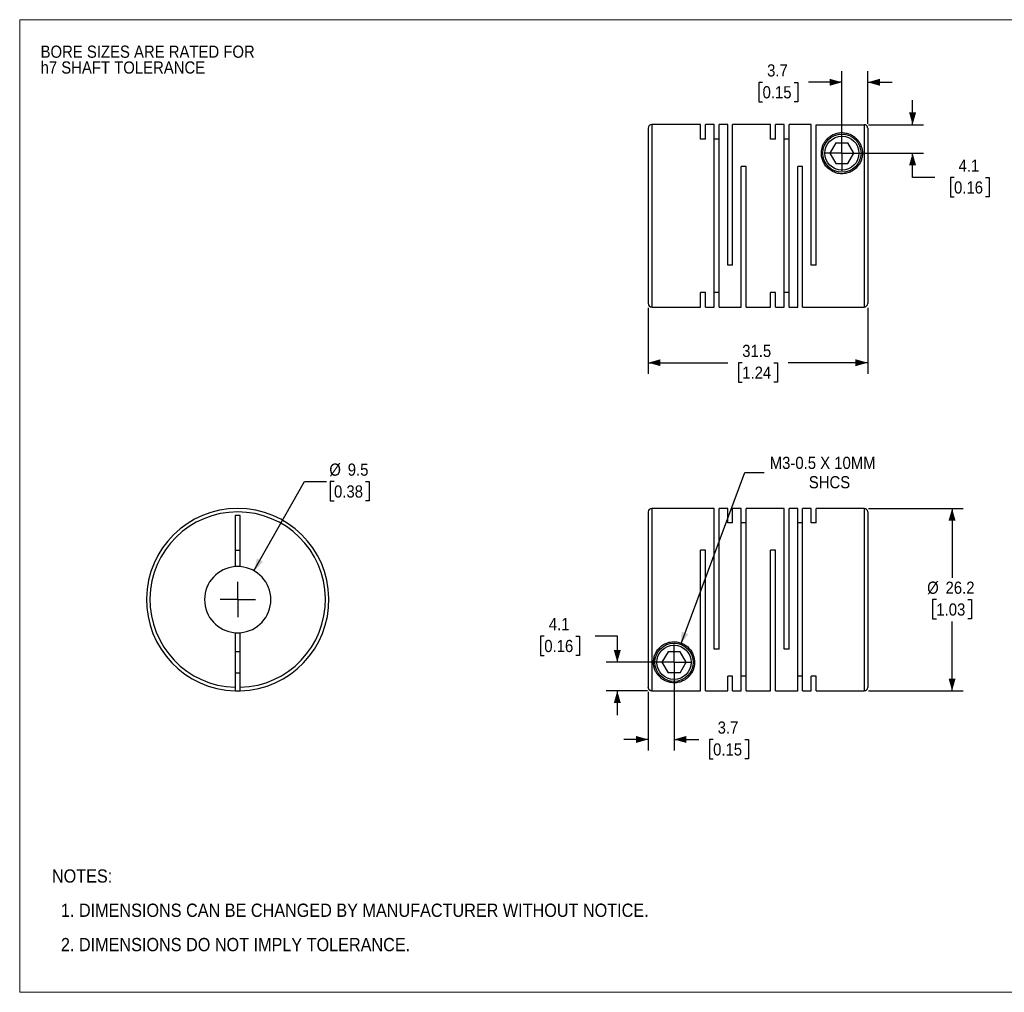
# Model space of a CAD drawing. Header units: millimetres. Extents: x 0 to 216, y 0 to 140.
# Tile 1 of 2: x 0 to 141, y 0 to 140. Entities that reach past the tile are written whole.
import ezdxf

# ---------------------------------------------------------------- set-up
doc = ezdxf.new("R2010")
doc.units = ezdxf.units.MM
doc.header["$LTSCALE"] = 0.5
doc.linetypes.add('SLD-Solid', pattern=[0])
doc.layers.add('SLD-0', color=7, linetype='SLD-Solid', lineweight=25)
doc.layers.add('TEXT', color=140, linetype='SLD-Solid', lineweight=25)
doc.styles.add('SLDTEXTSTYLE0', font='GOTHIC.TTF', dxfattribs={"width": 0.913})
doc.dimstyles.new('SLDDIMSTYLE0', dxfattribs={"dimtxt": 1.75, "dimasz": 1.75, "dimexe": 0, "dimexo": 0.0625, "dimgap": 0.4375, "dimtad": 0, "dimtih": 1, "dimtoh": 1, "dimdec": 1, "dimrnd": 1e-09, "dimzin": 12, "dimdsep": 46, "dimtxsty": 'SLDTEXTSTYLE0', "dimsah": 1, "dimcen": 0, "dimadec": 0, "dimazin": 3, "dimtfac": 1, "dimtdec": 1, "dimtofl": 0, "dimtmove": 0, "dimatfit": 3, "dimfxl": 0, "dimfrac": 2, "dimtolj": 1, "dimtzin": 12, "dimarcsym": 0})
doc.dimstyles.new('SLDDIMSTYLE1', dxfattribs={"dimtxt": 1.75, "dimasz": 1.75, "dimexe": 0, "dimexo": 0.0625, "dimgap": 0.4375, "dimtad": 0, "dimtih": 1, "dimtoh": 1, "dimdec": 1, "dimrnd": 1e-09, "dimzin": 12, "dimdsep": 46, "dimtxsty": 'SLDTEXTSTYLE0', "dimsah": 1, "dimcen": 0.09, "dimadec": 0, "dimazin": 3, "dimtfac": 1, "dimtdec": 1, "dimtmove": 0, "dimatfit": 0, "dimfxl": 0, "dimfrac": 2, "dimtolj": 1, "dimtzin": 12, "dimarcsym": 0})
doc.dimstyles.new('SLDDIMSTYLE2', dxfattribs={"dimtxt": 1.75, "dimasz": 1.75, "dimexe": 0, "dimexo": 0.0625, "dimgap": 0.4375, "dimtad": 0, "dimtih": 1, "dimtoh": 1, "dimdec": 1, "dimrnd": 1e-09, "dimzin": 12, "dimdsep": 46, "dimtxsty": 'SLDTEXTSTYLE0', "dimsah": 1, "dimcen": 0.09, "dimadec": 0, "dimazin": 3, "dimtfac": 1, "dimtdec": 1, "dimtofl": 0, "dimtmove": 0, "dimatfit": 3, "dimfxl": 0, "dimfrac": 2, "dimtolj": 1, "dimtzin": 12, "dimarcsym": 0})
doc.dimstyles.new('SLDDIMSTYLE3', dxfattribs={"dimtxt": 1.75, "dimasz": 1.75, "dimexe": 0, "dimexo": 0.0625, "dimgap": 0.4375, "dimtad": 0, "dimtih": 1, "dimtoh": 1, "dimdec": 1, "dimrnd": 1e-09, "dimzin": 12, "dimdsep": 46, "dimtxsty": 'SLDTEXTSTYLE0', "dimsah": 1, "dimcen": 0, "dimadec": 0, "dimazin": 3, "dimtfac": 1, "dimtdec": 1, "dimtofl": 0, "dimtmove": 0, "dimatfit": 3, "dimfxl": 0, "dimfrac": 2, "dimtolj": 1, "dimtzin": 12, "dimarcsym": 0})

# ---------------------------------------------------------------- blocks, each defined once
blk = doc.blocks.new('Block2')
at = {"color": 7, "linetype": 'SLD-Solid', "lineweight": 18}
for p, q in [((0, 139.7), (215.9, 139.7)), ((0, 139.7), (0, 0)), ((215.9, 139.7), (215.9, 0)), ((0, 0), (215.9, 0))]:
    blk.add_line(p, q, dxfattribs=at)
blk = doc.blocks.new('SW_NOTE_0_2')
at = {"layer": 'SLD-0', "color": 0, "char_height": 1.75, "attachment_point": 1, "style": 'SLDTEXTSTYLE0'}
for s, insert in [('BORE SIZES ARE RATED FOR ', (0, 2.24)), ('h7 SHAFT TOLERANCE', (0, -0.03))]:
    blk.add_mtext(s, dxfattribs=dict(at, insert=insert))
blk = doc.blocks.new('SW_NOTE_0_3')
at = {"layer": 'TEXT', "color": 0, "char_height": 1.905, "attachment_point": 1, "style": 'SLDTEXTSTYLE0'}
for s, insert in [('NOTES:', (0, 2.43)), ('  1. DIMENSIONS CAN BE CHANGED BY MANUFACTURER WITHOUT NOTICE.', (0, -2.49)), ('  2. DIMENSIONS DO NOT IMPLY TOLERANCE.', (0, -7.42))]:
    blk.add_mtext(s, dxfattribs=dict(at, insert=insert))
blk = doc.blocks.new('_D')
at = {"layer": 'SLD-0'}
for p, q in [((33.64, 60.55), (40.89, 73.36)), ((40.89, 73.36), (44.07, 73.36)), ((45.13, 73.36), (44.6, 73.36)), ((44.6, 73.36), (44.6, 70.58)), ((49.66, 73.36), (50.19, 73.36)), ((50.19, 73.36), (50.19, 70.58)), ((44.6, 70.58), (45.13, 70.58)), ((50.19, 70.58), (49.66, 70.58))]:
    blk.add_line(p, q, dxfattribs=at)
blk.add_solid([(33.64, 60.55), (34.94, 61.82), (34.07, 62.32)], dxfattribs=at)
at = {"layer": 'SLD-0', "char_height": 1.75, "attachment_point": 1, "style": 'SLDTEXTSTYLE0'}
for s, insert in [('%%c', (44.46, 75.95)), ('9.5', (47.1, 75.95)), ('0.38', (45.13, 72.81))]:
    blk.add_mtext(s, dxfattribs=dict(at, insert=insert))
blk = doc.blocks.new('SW_CENTERMARKSYMBOL_0')
at = {"layer": 'SLD-0', "color": 0}
for q in [(0, 2.54), (-2.54, 0), (0, -2.54), (2.54, 0)]:
    blk.add_line((0, 0), q, dxfattribs=at)
blk = doc.blocks.new('_D_1')
at = {"layer": 'SLD-0'}
for p, q in [((93.95, 46.77), (93.95, 34.73)), ((90.25, 43.17), (90.25, 34.73)), ((90.25, 36.32), (86.75, 36.32)), ((93.95, 36.32), (97.49, 36.32)), ((99.56, 36.31), (99.03, 36.31)), ((99.03, 36.31), (99.03, 33.53)), ((104.09, 36.31), (104.62, 36.31)), ((104.62, 36.31), (104.62, 33.53)), ((99.03, 33.53), (99.56, 33.53)), ((104.62, 33.53), (104.09, 33.53))]:
    blk.add_line(p, q, dxfattribs=at)
for points in [[(90.25, 36.32), (88.5, 36.82), (88.5, 35.82)], [(93.95, 36.32), (95.7, 35.82), (95.7, 36.82)]]:
    blk.add_solid(points, dxfattribs=at)
at = {"layer": 'SLD-0', "char_height": 1.75, "attachment_point": 1, "style": 'SLDTEXTSTYLE0'}
for s, insert in [('3.7', (100.21, 38.9)), ('0.15', (99.56, 35.76))]:
    blk.add_mtext(s, dxfattribs=dict(at, insert=insert))
blk = doc.blocks.new('_D_2')
at = {"layer": 'SLD-0'}
for p, q in [((75.32, 51.17), (74.79, 51.17)), ((74.79, 51.17), (74.79, 48.39)), ((79.85, 51.17), (80.38, 51.17)), ((80.38, 51.17), (80.38, 48.39)), ((82.62, 51.18), (85.8, 51.18)), ((85.8, 51.18), (85.8, 47.4)), ((74.79, 48.39), (75.32, 48.39)), ((80.38, 48.39), (79.85, 48.39)), ((93.32, 47.4), (84.21, 47.4)), ((90.12, 43.31), (84.21, 43.31)), ((85.8, 43.31), (85.8, 39.81))]:
    blk.add_line(p, q, dxfattribs=at)
for points in [[(85.8, 47.4), (86.3, 49.15), (85.3, 49.15)], [(85.8, 43.31), (85.3, 41.56), (86.3, 41.56)]]:
    blk.add_solid(points, dxfattribs=at)
at = {"layer": 'SLD-0', "char_height": 1.75, "attachment_point": 1, "style": 'SLDTEXTSTYLE0'}
for s, insert in [('4.1', (75.97, 53.76)), ('0.16', (75.32, 50.62))]:
    blk.add_mtext(s, dxfattribs=dict(at, insert=insert))
blk = doc.blocks.new('_D_3')
at = {"layer": 'SLD-0'}
for p, q in [((121.89, 69.5), (135.46, 69.5)), ((133.87, 69.5), (133.87, 59.54)), ((131.61, 56.4), (131.07, 56.4)), ((131.07, 56.4), (131.07, 53.62)), ((136.13, 56.4), (136.67, 56.4)), ((136.67, 56.4), (136.67, 53.62)), ((131.07, 53.62), (131.61, 53.62)), ((133.87, 43.3), (133.87, 53.27)), ((136.67, 53.62), (136.13, 53.62)), ((121.89, 43.3), (135.46, 43.3))]:
    blk.add_line(p, q, dxfattribs=at)
for points in [[(133.87, 69.5), (133.37, 67.75), (134.37, 67.75)], [(133.87, 43.3), (134.37, 45.05), (133.37, 45.05)]]:
    blk.add_solid(points, dxfattribs=at)
at = {"layer": 'SLD-0', "char_height": 1.75, "attachment_point": 1, "style": 'SLDTEXTSTYLE0'}
for s, insert in [('%%c', (130.29, 58.99)), ('26.2', (132.93, 58.99)), ('1.03', (131.61, 55.86))]:
    blk.add_mtext(s, dxfattribs=dict(at, insert=insert))
blk = doc.blocks.new('_D_4')
at = {"layer": 'SLD-0'}
for p, q in [((94.91, 49.98), (104.12, 74.68)), ((104.12, 74.68), (106.89, 74.68))]:
    blk.add_line(p, q, dxfattribs=at)
blk.add_solid([(94.91, 49.98), (95.99, 51.44), (95.05, 51.79)], dxfattribs=at)
at = {"layer": 'SLD-0', "char_height": 1.75, "attachment_point": 1, "style": 'SLDTEXTSTYLE0'}
for s, insert in [('M3-0.5 X 10MM', (107.69, 76.92)), ('SHCS', (113.3, 74.14))]:
    blk.add_mtext(s, dxfattribs=dict(at, insert=insert))
blk = doc.blocks.new('SW_CENTERMARKSYMBOL_1')
at = {"layer": 'SLD-0', "color": 0}
for q in [(0, 2.54), (-2.54, 0), (0, -2.54), (2.54, 0)]:
    blk.add_line((0, 0), q, dxfattribs=at)
blk = doc.blocks.new('_D_6')
at = {"layer": 'SLD-0'}
for p, q in [((118.05, 121.16), (118.05, 132.3)), ((121.75, 124.76), (121.75, 132.3)), ((106.66, 130.7), (106.13, 130.7)), ((106.13, 130.7), (106.13, 127.92)), ((111.19, 130.7), (111.72, 130.7)), ((111.72, 130.7), (111.72, 127.92)), ((118.05, 130.71), (113.26, 130.71)), ((121.75, 130.71), (125.25, 130.71)), ((106.13, 127.92), (106.66, 127.92)), ((111.72, 127.92), (111.19, 127.92))]:
    blk.add_line(p, q, dxfattribs=at)
for points in [[(118.05, 130.71), (116.3, 131.21), (116.3, 130.21)], [(121.75, 130.71), (123.5, 130.21), (123.5, 131.21)]]:
    blk.add_solid(points, dxfattribs=at)
at = {"layer": 'SLD-0', "char_height": 1.75, "attachment_point": 1, "style": 'SLDTEXTSTYLE0'}
for s, insert in [('3.7', (107.31, 133.29)), ('0.15', (106.66, 130.15))]:
    blk.add_mtext(s, dxfattribs=dict(at, insert=insert))
blk = doc.blocks.new('_D_7')
at = {"layer": 'SLD-0'}
for p, q in [((128.2, 124.62), (128.2, 128.12)), ((121.89, 124.62), (129.78, 124.62)), ((118.69, 120.53), (129.78, 120.53)), ((128.2, 117.03), (128.2, 120.53)), ((131.37, 117.03), (128.2, 117.03)), ((134.15, 117.02), (133.62, 117.02)), ((133.62, 117.02), (133.62, 114.24)), ((138.68, 117.02), (139.21, 117.02)), ((139.21, 117.02), (139.21, 114.24)), ((133.62, 114.24), (134.15, 114.24)), ((139.21, 114.24), (138.68, 114.24))]:
    blk.add_line(p, q, dxfattribs=at)
for points in [[(128.2, 124.62), (128.7, 126.37), (127.7, 126.37)], [(128.2, 120.53), (127.7, 118.78), (128.7, 118.78)]]:
    blk.add_solid(points, dxfattribs=at)
at = {"layer": 'SLD-0', "char_height": 1.75, "attachment_point": 1, "style": 'SLDTEXTSTYLE0'}
for s, insert in [('4.1', (134.8, 119.61)), ('0.16', (134.15, 116.48))]:
    blk.add_mtext(s, dxfattribs=dict(at, insert=insert))
blk = doc.blocks.new('_D_8')
at = {"layer": 'SLD-0'}
for p, q in [((90.25, 98.29), (90.25, 88.84)), ((121.75, 98.29), (121.75, 88.84)), ((90.25, 90.43), (101.67, 90.43)), ((103.74, 90.41), (103.21, 90.41)), ((103.21, 90.41), (103.21, 87.63)), ((108.26, 90.41), (108.8, 90.41)), ((108.8, 90.41), (108.8, 87.63)), ((121.75, 90.43), (110.33, 90.43)), ((103.21, 87.63), (103.74, 87.63)), ((108.8, 87.63), (108.26, 87.63))]:
    blk.add_line(p, q, dxfattribs=at)
for points in [[(90.25, 90.43), (92, 89.93), (92, 90.93)], [(121.75, 90.43), (120, 90.93), (120, 89.93)]]:
    blk.add_solid(points, dxfattribs=at)
at = {"layer": 'SLD-0', "char_height": 1.75, "attachment_point": 1, "style": 'SLDTEXTSTYLE0'}
for s, insert in [('31.5', (103.74, 93)), ('1.24', (103.74, 89.87))]:
    blk.add_mtext(s, dxfattribs=dict(at, insert=insert))
blk = doc.blocks.new('SW_CENTERMARKSYMBOL_3')
at = {"layer": 'SLD-0', "color": 0}
for q in [(0, 2.54), (-2.54, 0), (0, -2.54), (2.54, 0)]:
    blk.add_line((0, 0), q, dxfattribs=at)

msp = doc.modelspace()

# ---------------------------------------------------------------- linework, layer by layer
for p, q in [((97.75, 124.63), (90.75, 124.63)), ((90.75, 124.63), (90.75, 98.43)), ((97.75, 122.53), (97.75, 124.63)), ((99.7, 124.63), (98.46, 124.63)), ((98.46, 122.53), (98.46, 124.63)), ((99.7, 98.43), (99.7, 124.63)), ((101.65, 124.63), (100.41, 124.63)), ((100.41, 98.43), (100.41, 124.63)), ((101.65, 104.43), (101.65, 124.63)), ((107.8, 124.63), (102.36, 124.63)), ((102.36, 104.43), (102.36, 124.63)), ((107.8, 122.53), (107.8, 124.63)), ((109.75, 124.63), (108.51, 124.63)), ((108.51, 122.53), (108.51, 124.63)), ((109.75, 98.43), (109.75, 124.63)), ((113.65, 124.63), (110.46, 124.63)), ((110.46, 98.43), (110.46, 124.63)), ((113.65, 104.43), (113.65, 124.63)), ((114.36, 104.43), (114.36, 124.62)), ((114.36, 124.62), (121.25, 124.62)), ((121.25, 124.62), (121.25, 98.43)), ((90.25, 124.13), (90.25, 98.93)), ((121.75, 124.12), (121.75, 98.93)), ((98.46, 122.53), (97.75, 122.53)), ((100.41, 122.53), (99.7, 122.53)), ((108.51, 122.53), (107.8, 122.53)), ((110.46, 122.53), (109.75, 122.53)), ((117.19, 122.03), (116.32, 120.53)), ((117.19, 122.03), (118.92, 122.03)), ((119.78, 120.53), (118.92, 122.03)), ((116.32, 120.53), (117.19, 119.03)), ((118.92, 119.03), (119.78, 120.53)), ((117.19, 119.03), (118.92, 119.03)), ((104.31, 118.63), (103.6, 118.63)), ((103.6, 98.43), (103.6, 118.63)), ((104.31, 98.43), (104.31, 118.63)), ((112.41, 118.63), (111.7, 118.63)), ((111.7, 98.43), (111.7, 118.63)), ((112.41, 98.43), (112.41, 118.63)), ((102.36, 104.43), (101.65, 104.43)), ((114.36, 104.43), (113.65, 104.43)), ((98.46, 100.52), (97.75, 100.52)), ((97.75, 98.43), (97.75, 100.52)), ((98.46, 98.43), (98.46, 100.52)), ((100.41, 100.52), (99.7, 100.52)), ((108.51, 100.52), (107.8, 100.52)), ((107.8, 98.43), (107.8, 100.52)), ((108.51, 98.43), (108.51, 100.52)), ((110.46, 100.52), (109.75, 100.52)), ((90.75, 98.43), (97.75, 98.43)), ((98.46, 98.43), (99.7, 98.43)), ((100.41, 98.43), (103.6, 98.43)), ((104.31, 98.43), (107.8, 98.43)), ((108.51, 98.43), (109.75, 98.43)), ((110.46, 98.43), (111.7, 98.43)), ((112.41, 98.43), (121.25, 98.43)), ((99.7, 69.5), (90.75, 69.5)), ((90.75, 69.5), (90.75, 43.31)), ((99.7, 49.3), (99.7, 69.5)), ((101.65, 69.5), (100.41, 69.5)), ((100.41, 49.3), (100.41, 69.5)), ((101.65, 67.41), (101.65, 69.5)), ((103.6, 69.5), (102.36, 69.5)), ((102.36, 67.41), (102.36, 69.5)), ((103.6, 43.3), (103.6, 69.5)), ((109.75, 69.5), (104.31, 69.5)), ((104.31, 43.3), (104.31, 69.5)), ((109.75, 49.3), (109.75, 69.5)), ((111.7, 69.5), (110.46, 69.5)), ((110.46, 49.3), (110.46, 69.5)), ((111.7, 43.3), (111.7, 69.5)), ((113.65, 69.5), (112.41, 69.5)), ((112.41, 43.3), (112.41, 69.5)), ((113.65, 67.41), (113.65, 69.5)), ((121.25, 69.5), (114.36, 69.5)), ((114.36, 67.41), (114.36, 69.5)), ((121.25, 69.5), (121.25, 43.3)), ((31.67, 68.5), (30.92, 68.5)), ((30.92, 68.5), (30.92, 61.15)), ((31.67, 61.15), (31.67, 68.5)), ((90.25, 69), (90.25, 43.81)), ((121.75, 69), (121.75, 43.8)), ((102.36, 67.41), (101.65, 67.41)), ((104.31, 67.41), (103.6, 67.41)), ((112.41, 67.41), (111.7, 67.41)), ((114.36, 67.41), (113.65, 67.41)), ((30.92, 63.5), (31.67, 63.5)), ((98.46, 63.5), (97.75, 63.5)), ((97.75, 43.31), (97.75, 63.5)), ((98.46, 43.3), (98.46, 63.5)), ((108.51, 63.5), (107.8, 63.5)), ((107.8, 43.3), (107.8, 63.5)), ((108.51, 43.3), (108.51, 63.5)), ((30.92, 51.65), (30.92, 43.81)), ((31.67, 43.81), (31.67, 51.65)), ((31.67, 48.9), (30.92, 48.9)), ((93.09, 48.9), (92.22, 47.4)), ((94.82, 48.9), (93.09, 48.9)), ((95.68, 47.4), (94.82, 48.9)), ((100.41, 49.3), (99.7, 49.3)), ((110.46, 49.3), (109.75, 49.3)), ((92.22, 47.4), (93.09, 45.9)), ((94.82, 45.9), (95.68, 47.4)), ((30.92, 45.9), (31.67, 45.9)), ((94.82, 45.9), (93.09, 45.9)), ((102.36, 45.39), (101.65, 45.39)), ((101.65, 43.3), (101.65, 45.39)), ((102.36, 43.3), (102.36, 45.39)), ((104.31, 45.39), (103.6, 45.39)), ((112.41, 45.39), (111.7, 45.39)), ((114.36, 45.39), (113.65, 45.39)), ((113.65, 43.3), (113.65, 45.39)), ((114.36, 43.3), (114.36, 45.39)), ((90.75, 43.31), (97.75, 43.31)), ((98.46, 43.3), (101.65, 43.3)), ((102.36, 43.3), (103.6, 43.3)), ((104.31, 43.3), (107.8, 43.3)), ((108.51, 43.3), (111.7, 43.3)), ((112.41, 43.3), (113.65, 43.3)), ((114.36, 43.3), (121.25, 43.3))]:
    msp.add_line(p, q)
for centre, radius in [((118.05, 120.53), 2.75), ((118.05, 120.53), 2.45), ((93.95, 47.4), 2.75), ((93.95, 47.4), 2.45)]:
    msp.add_circle(centre, radius)
for centre, radius, start, end in [((90.75, 124.13), 0.5, 90, 180), ((90.75, 98.93), 0.5, 180, 270), ((121.25, 98.93), 0.5, 270, 360), ((31.3, 56.4), 13.1, 271.6404, 268.3596), ((90.75, 69), 0.5, 90, 180), ((121.25, 69), 0.5, 0, 90), ((31.3, 56.4), 12.6, 271.7055, 268.2945), ((31.3, 56.4), 4.76, 94.5162, 265.4838), ((31.3, 56.4), 4.76, 85.4838, 94.5162), ((31.3, 56.4), 4.76, 274.5162, 85.4838), ((31.3, 56.4), 4.76, 265.4838, 274.5162), ((31.3, 56.4), 13.1, 268.3596, 271.6404), ((121.25, 43.8), 0.5, 270, 0)]:
    msp.add_arc(centre, radius, start, end)
for points, knots in [([(121.75, 124.12), (121.75, 124.14), (121.75, 124.19), (121.73, 124.26), (121.71, 124.33), (121.68, 124.39), (121.64, 124.44), (121.6, 124.48), (121.55, 124.52), (121.5, 124.55), (121.45, 124.58), (121.4, 124.6), (121.35, 124.61), (121.3, 124.62), (121.27, 124.62), (121.25, 124.62)], [0, 0, 0, 0, 0.09287, 0.183082, 0.270637, 0.355534, 0.437774, 0.517355, 0.594278, 0.668543, 0.74015, 0.809099, 0.87539, 0.939023, 1, 1, 1, 1]), ([(121, 120.53), (121, 120.87), (120.91, 121.37), (120.65, 121.95), (120.38, 122.36), (120.05, 122.71), (119.66, 123.01), (119.28, 123.22), (118.91, 123.35), (118.59, 123.43), (118.25, 123.48), (117.89, 123.48), (117.54, 123.44), (117.23, 123.36), (116.94, 123.26), (116.6, 123.11), (116.24, 122.87), (115.88, 122.55), (115.59, 122.18), (115.36, 121.77), (115.14, 121.17), (115.04, 120.32), (115.28, 119.38), (115.73, 118.67), (116.2, 118.2), (116.79, 117.83), (117.47, 117.6), (118.2, 117.55), (118.91, 117.67), (119.57, 117.96), (120.11, 118.38), (120.53, 118.88), (120.81, 119.42), (120.97, 119.98), (121, 120.34), (121, 120.53)], [0, 0, 0, 0, 0.0622023, 0.0935104, 0.1246905, 0.1599967, 0.1872074, 0.2185765, 0.2352961, 0.2499185, 0.2659859, 0.281262, 0.2961395, 0.3127239, 0.3273505, 0.3440998, 0.3752729, 0.4065714, 0.437609, 0.4686286, 0.4999107, 0.5620513, 0.6243296, 0.6562181, 0.6868624, 0.7181502, 0.7492061, 0.7805243, 0.8118462, 0.8429497, 0.8744476, 0.9050691, 0.9371815, 0.9673497, 1, 1, 1, 1]), ([(91, 47.4), (91, 47.05), (91.09, 46.56), (91.35, 45.98), (91.62, 45.57), (91.95, 45.22), (92.34, 44.92), (92.72, 44.71), (93.09, 44.57), (93.41, 44.5), (93.75, 44.45), (94.11, 44.45), (94.46, 44.49), (94.77, 44.56), (95.06, 44.66), (95.4, 44.82), (95.76, 45.06), (96.12, 45.38), (96.41, 45.75), (96.64, 46.16), (96.86, 46.76), (96.96, 47.61), (96.72, 48.55), (96.27, 49.26), (95.8, 49.73), (95.21, 50.1), (94.53, 50.32), (93.8, 50.38), (93.09, 50.25), (92.43, 49.97), (91.89, 49.55), (91.47, 49.05), (91.19, 48.51), (91.03, 47.95), (91, 47.59), (91, 47.4)], [0, 0, 0, 0, 0.0622023, 0.0935104, 0.1246905, 0.1599967, 0.1872074, 0.2185765, 0.2352961, 0.2499185, 0.2659859, 0.281262, 0.2961395, 0.3127239, 0.3273505, 0.3440998, 0.3752729, 0.4065714, 0.437609, 0.4686286, 0.4999107, 0.5620513, 0.6243296, 0.6562181, 0.6868624, 0.7181502, 0.7492061, 0.7805243, 0.8118462, 0.8429497, 0.8744476, 0.9050691, 0.9371815, 0.9673497, 1, 1, 1, 1]), ([(30.92, 43.81), (30.92, 43.79), (30.92, 43.74), (30.92, 43.68), (30.92, 43.61), (30.92, 43.53), (30.92, 43.45), (30.92, 43.39), (30.92, 43.34), (30.92, 43.31), (30.92, 43.31), (30.92, 43.31)], [0, 0, 0, 0, 0.082675, 0.165675, 0.250421, 0.374253, 0.500077, 0.622996, 0.749765, 0.874641, 1, 1, 1, 1]), ([(31.67, 43.31), (31.67, 43.31), (31.67, 43.31), (31.67, 43.32), (31.67, 43.35), (31.67, 43.39), (31.67, 43.45), (31.67, 43.53), (31.67, 43.62), (31.67, 43.71), (31.67, 43.78), (31.67, 43.81)], [0, 0, 0, 0, 0.082045, 0.16503, 0.250377, 0.375212, 0.50072, 0.623132, 0.750397, 0.875445, 1, 1, 1, 1]), ([(90.75, 43.31), (90.73, 43.31), (90.69, 43.31), (90.62, 43.32), (90.55, 43.35), (90.47, 43.39), (90.4, 43.45), (90.33, 43.53), (90.29, 43.62), (90.26, 43.71), (90.25, 43.78), (90.25, 43.81)], [0, 0, 0, 0, 0.082045, 0.16503, 0.250377, 0.375212, 0.50072, 0.623132, 0.750397, 0.875445, 1, 1, 1, 1])]:
    msp.add_open_spline(points, degree=3, knots=knots)

# ---------------------------------------------------------------- block references
at = {"color": 7, "linetype": 'Continuous'}
msp.add_blockref('Block2', (0, 0), dxfattribs=at)
at = {"layer": 'SLD-0'}
for name, p in [('SW_NOTE_0_2', (3, 133.74)), ('SW_CENTERMARKSYMBOL_3', (118.05, 120.53)), ('SW_CENTERMARKSYMBOL_0', (31.3, 56.4)), ('SW_CENTERMARKSYMBOL_1', (93.95, 47.4))]:
    msp.add_blockref(name, p, dxfattribs=at)
at = {"layer": 'TEXT'}
msp.add_blockref('SW_NOTE_0_3', (4.63, 15.23), dxfattribs=at)

# ---------------------------------------------------------------- dimensions: what is measured, and where the dimension line sits
at = {"layer": 'SLD-0'}
for base, p1, p2, dimstyle, picture, middle in [((118.05, 130.71), (121.75, 124.12), (118.05, 120.53), 'SLDDIMSTYLE1', '_D_6', (108.92, 130.71)), ((90.25, 90.43), (121.75, 98.93), (90.25, 98.93), 'SLDDIMSTYLE2', '_D_8', (106, 90.43)), ((93.95, 36.32), (90.25, 43.81), (93.95, 47.4), 'SLDDIMSTYLE1', '_D_1', (101.82, 36.32))]:
    dim = msp.add_linear_dim(base=base, p1=p1, p2=p2, dimstyle=dimstyle, dxfattribs=at)
    dim.commit()
    dim.dimension.update_dxf_attribs({"geometry": picture, "text_midpoint": middle, "dimtype": 160})
for base, p1, p2, picture, middle in [((128.2, 120.53), (121.25, 124.62), (118.05, 120.53), '_D_7', (128.2, 117.03)), ((85.8, 47.4), (90.75, 43.31), (93.95, 47.4), '_D_2', (85.8, 51.18))]:
    dim = msp.add_linear_dim(base=base, p1=p1, p2=p2, angle=90, dimstyle='SLDDIMSTYLE1', dxfattribs=at)
    dim.commit()
    dim.dimension.update_dxf_attribs({"geometry": picture, "text_midpoint": middle, "dimtype": 160})
dim = msp.add_diameter_dim_2p(p1=(92.99, 44.83), p2=(94.91, 49.98), text='M3-0.5 X 10MM\\PSHCS', dimstyle='SLDDIMSTYLE3', override={"dimpost": '<>'}, dxfattribs=at)
dim.commit()
dim.dimension.update_dxf_attribs({"geometry": '_D_4', "text_midpoint": (116.2, 74.68), "dimtype": 163})
dim = msp.add_diameter_dim_2p(p1=(28.95, 52.26), p2=(33.64, 60.55), dimstyle='SLDDIMSTYLE0', dxfattribs=at)
dim.commit()
dim.dimension.update_dxf_attribs({"geometry": '_D', "text_midpoint": (47.4, 73.36), "dimtype": 163})
dim = msp.add_linear_dim(base=(133.87, 43.3), p1=(121.25, 69.5), p2=(121.25, 43.3), angle=90, text='%%c<>', dimstyle='SLDDIMSTYLE2', dxfattribs=at)
dim.commit()
dim.dimension.update_dxf_attribs({"geometry": '_D_3', "text_midpoint": (133.87, 56.4), "dimtype": 160})

doc.saveas('drawing.dxf')
